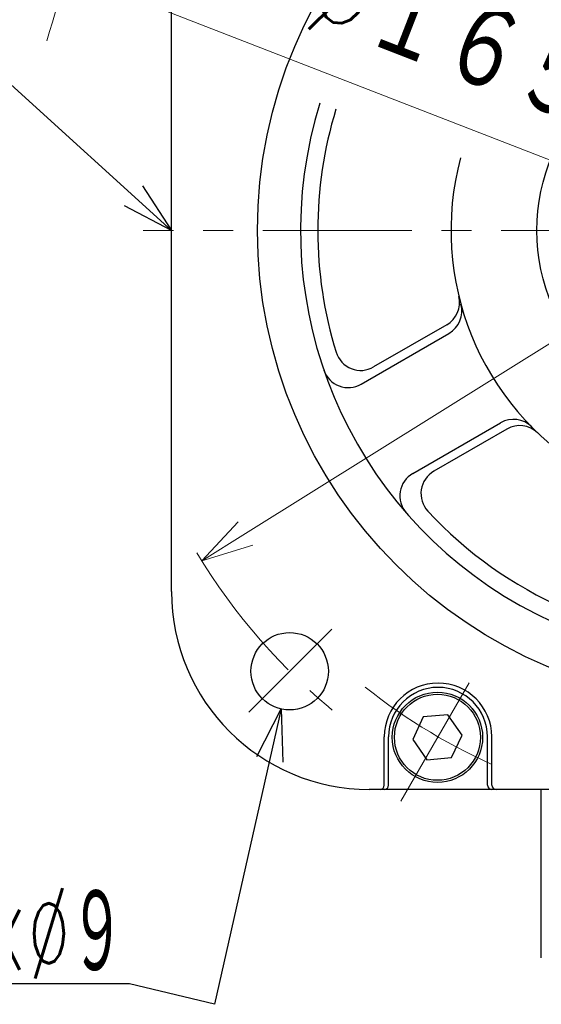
# Model space of a CAD drawing. Header units: millimetres. Extents: x 0 to 1300, y 0 to 891.
# Tile 122 of 141: x 812 to 873, y 510 to 625. Entities that reach past the tile are written whole.
import ezdxf

# ---------------------------------------------------------------- set-up
doc = ezdxf.new("R2010")
doc.units = ezdxf.units.MM
doc.header["$LTSCALE"] = 0.545669
doc.linetypes.add('CENTER', pattern=[50.8, 31.75, -6.35, 6.35, -6.35])
doc.layers.add('NoLayerName_001', color=7, linetype='Continuous')
doc.styles.get("Standard").update_dxf_attribs({"font": 'txt', "bigfont": 'extfont2'})
doc.dimstyles.get("Standard").update_dxf_attribs({"dimtxt": 2.5, "dimasz": 2.5, "dimexe": 1, "dimexo": 1, "dimtad": 1, "dimdec": 3, "dimzin": 0, "dimdsep": 46, "dimtxsty": 'Standard', "dimcen": 2.5, "dimadec": 3, "dimazin": 0, "dimtfac": 0.75, "dimtdec": 3, "dimtmove": 0, "dimatfit": 3, "dimfxl": 1, "dimarcsym": 0})

# ---------------------------------------------------------------- blocks, each defined once
blk = doc.blocks.new('_OPEN30')
at = {"color": 0, "linetype": 'ByBlock', "lineweight": -2}
for p, q in [((-1, 0.267949), (0, 0)), ((0, 0), (-1, -0.267949)), ((0, 0), (-1, 0))]:
    blk.add_line(p, q, dxfattribs=at)
blk = doc.blocks.new('*D36')
at = {"layer": 'Defpoints', "color": 0}
for p in [(818.1, 629.91), (971.88, 570.1)]:
    blk.add_point(p, dxfattribs=at)
at = {"layer": 'NoLayerName_001', "color": 0, "linetype": 'Continuous', "lineweight": 13}
blk.add_line((823.7, 627.73), (966.29, 572.28), dxfattribs=at)
at = {"layer": 'NoLayerName_001', "color": 0, "lineweight": 13, "xscale": 6, "yscale": 6, "zscale": 6}
for p, rotation in [((818.1, 629.91), 158.7494944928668), ((971.88, 570.1), 338.7494944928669)]:
    blk.add_blockref('_OPEN30', p, dxfattribs=dict(at, rotation=rotation))
at = {"layer": 'NoLayerName_001', "color": 0, "lineweight": 13, "insert": (862.98, 622.44), "char_height": 10.5, "attachment_point": 5, "rotation": 338.7495}
blk.add_mtext('\\W0.8000;%%c１６５', dxfattribs=at)
blk = doc.blocks.new('*D37')
at = {"layer": 'Defpoints', "color": 0}
for p in [(956.47, 638.43), (833.51, 561.58)]:
    blk.add_point(p, dxfattribs=at)
at = {"layer": 'NoLayerName_001', "color": 0, "linetype": 'Continuous', "lineweight": 13}
blk.add_line((951.39, 635.25), (838.6, 564.76), dxfattribs=at)
at = {"layer": 'NoLayerName_001', "color": 0, "lineweight": 13, "xscale": 6, "yscale": 6, "zscale": 6}
for p, rotation in [((956.47, 638.43), 32.00538320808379), ((833.51, 561.58), 212.0053832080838)]:
    blk.add_blockref('_OPEN30', p, dxfattribs=dict(at, rotation=rotation))
at = {"layer": 'NoLayerName_001', "color": 0, "lineweight": 13, "insert": (922.56, 628.17), "char_height": 10.5, "attachment_point": 5, "rotation": 32.0054}
blk.add_mtext('\\W0.8000;%%c１４５', dxfattribs=at)
blk = doc.blocks.new('ETC_0004')
at = {"color": 7, "linetype": 'Continuous', "lineweight": 25}
for p, q in [((1.22, 4.98), (0, 2.36)), ((4.1, 5.23), (1.22, 4.98)), ((5.75, 2.87), (4.1, 5.23)), ((0, 2.36), (1.66, 0)), ((4.53, 0.25), (5.75, 2.87)), ((1.66, 0), (4.53, 0.25))]:
    blk.add_line(p, q, dxfattribs=at)

msp = doc.modelspace()

# ---------------------------------------------------------------- linework, layer by layer
at = {"layer": 'NoLayerName_001', "color": 7, "linetype": 'Continuous', "lineweight": 25}
for p, q in [((830, 558), (830, 642)), ((862.00105934, 589.0309565), (853.50328962, 584.12476686)), ((852.05003129, 582.13102723), (862.26050606, 588.02604759)), ((858.05003129, 571.73872239), (868.26050606, 577.63374274)), ((869.00105934, 576.90660084), (860.50328962, 572.00041121)), ((854.74301228, 535.50254687), (854.74301228, 541.11282095)), ((855.24301228, 535.50254687), (855.24301228, 541.11282095)), ((866.74301228, 535.50254687), (866.74301228, 541.11282095)), ((867.24301228, 535.50254687), (867.24301228, 541.11282095)), ((937, 535), (853, 535)), ((873.002486, 515.4), (873.002486, 535))]:
    msp.add_line(p, q, dxfattribs=at)
at = {"layer": 'NoLayerName_001', "color": 4, "linetype": 'CENTER', "lineweight": 13}
for p, q in [((968.81931393, 600), (826.68466412, 600)), ((848.64267801, 553.64267801), (838.99889168, 543.99889168)), ((864.61656775, 547.38710838), (856.6764227, 533.6343738))]:
    msp.add_line(p, q, dxfattribs=at)
at = {"layer": 'NoLayerName_001', "color": 7, "linetype": 'Continuous', "lineweight": 25}
for centre, radius in [((895, 600), 55), ((895, 600), 22.5), ((843.735, 548.735), 4.5), ((860.9222767, 541.05930043), 5.25), ((860.9222767, 541.05930043), 5)]:
    msp.add_circle(centre, radius, dxfattribs=at)
at = {"layer": 'NoLayerName_001', "color": 4, "linetype": 'Continuous', "lineweight": 13}
msp.add_arc((894.99439641, 600.00406621), 82.5, 139.304099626, 164.4948704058, dxfattribs=at)
at = {"layer": 'NoLayerName_001', "color": 7, "linetype": 'Continuous', "lineweight": 25}
for centre, radius, start, end in [((895, 600), 50, 162.7577581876, 29.2713425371), ((895, 600), 32.5, 164.9229635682, 27.7969798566), ((895, 600), 48, 162.9250595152, 197.1604115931), ((860.50105934, 591.62903271), 3, 300, 13.638896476), ((860.76050606, 590.6241238), 3, 300, 15.3140273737), ((852.00328962, 586.72284307), 3, 197.1604115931, 300), ((850.55003129, 584.72910344), 3, 198.960285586, 300), ((869.76050606, 575.03566653), 3, 44.6859726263, 120), ((870.50105934, 574.30852463), 3, 46.361103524, 120), ((859.55003129, 569.14064618), 3, 120, 221.039714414), ((862.00328962, 569.40233499), 3, 120, 222.8395884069), ((895, 600), 48, 222.8395884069, 316.7018555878), ((853, 558), 23, 180, 270), ((860.99301227, 541.11282094), 6.25, 0, 180), ((860.99301227, 541.11282094), 5.75, 0, 180), ((854.24301228, 535.50254687), 0.5, 270, 0), ((854.74301228, 535.50254687), 0.5, 270, 0), ((867.24301228, 535.50254687), 0.5, 180, 270), ((867.74301228, 535.50254687), 0.5, 180, 270)]:
    msp.add_arc(centre, radius, start, end, dxfattribs=at)
at = {"layer": 'NoLayerName_001', "color": 4, "linetype": 'CENTER', "lineweight": 13}
for centre, radius, start, end in [((894.99688241, 600), 72.5, 211.1227812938, 231.0410453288), ((894.99439641, 599.99863926), 68, 231.3487328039, 246.9003977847)]:
    msp.add_arc(centre, radius, start, end, dxfattribs=at)

# ---------------------------------------------------------------- block references
msp.add_blockref('ETC_0004', (858.04632568, 538.44311523))

# ---------------------------------------------------------------- texts
at = {"layer": 'NoLayerName_001', "color": 3, "linetype": 'Continuous', "lineweight": 13, "insert": (824.49439641, 513.00406621), "char_height": 10.5, "attachment_point": 9, "line_spacing_factor": 0.771429}
msp.add_mtext('\\A1;\\W0.5455;４×%%c９', dxfattribs=at)

# ---------------------------------------------------------------- dimensions: what is measured, and where the dimension line sits
at = {"layer": 'NoLayerName_001', "color": 3, "linetype": 'Continuous', "lineweight": 13}
for p1, p2, text, picture, middle in [((833.51451937, 561.57914306), (956.47427345, 638.42898936), '\\W0.8000;%%c１４５', '*D37', (927.47358513, 620.30355916)), ((971.88478181, 570.10224966), (818.10401101, 629.90588275), '\\W0.8000;%%c１６５', '*D36', (859.60687916, 613.76587847))]:
    dim = msp.add_diameter_dim_2p(p1=p1, p2=p2, text=text, dimstyle='Standard', override={"dimtxt": 10.5, "dimasz": 6, "dimexe": 3, "dimexo": 3, "dimgap": 3, "dimdec": 8, "dimzin": 8, "dimpost": '%%c<>', "dimblk": 'OPEN30', "dimcen": 0, "dimclrd": 0, "dimclre": 0, "dimclrt": 0, "dimtp": 0, "dimtm": 0, "dimatfit": 2, "dimlwd": 13, "dimlwe": 13}, dxfattribs=at)
    dim.commit()
    dim.dimension.update_dxf_attribs({"geometry": picture, "text_midpoint": middle, "dimtype": 163})

# ---------------------------------------------------------------- leaders
at = {"layer": 'NoLayerName_001', "color": 3, "linetype": 'Continuous', "lineweight": 13, "annotation_type": 0, "has_hookline": 1, "hookline_direction": 1}
for points, text_width in [([(830, 600), (810.87500207, 617.37499904), (804.87500207, 617.37499904)], 39.1739586), ([(842.73925106, 544.34904319), (834.99439641, 510.00406621), (825.11939641, 512.37906621)], 23.529597)]:
    msp.add_leader(points, dimstyle='Standard', override={"dimtxt": 10.5, "dimasz": 6, "dimldrblk": 'OPEN30'}, dxfattribs=dict(at, text_width=text_width))

doc.saveas('drawing.dxf')
